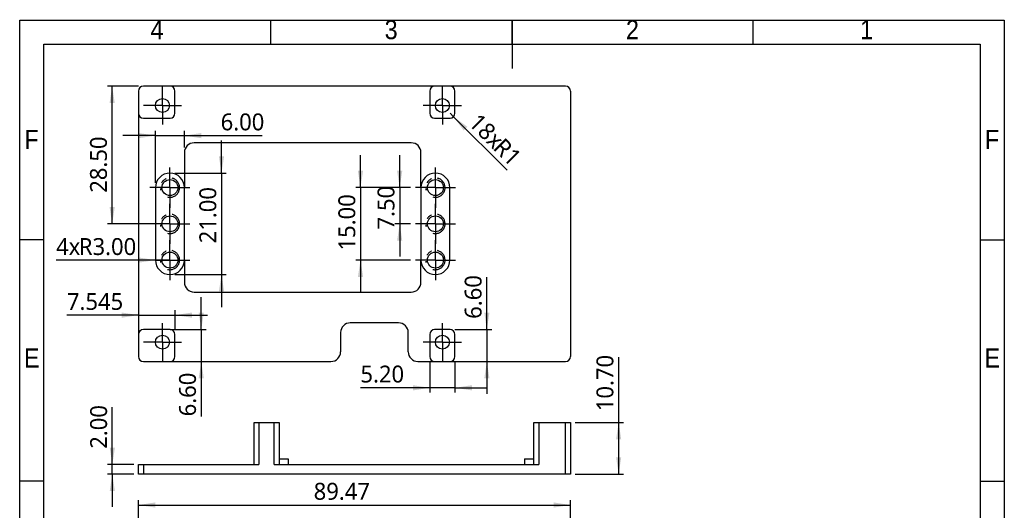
# Model space of a CAD drawing. Header units: millimetres. Extents: x 3 to 207, y 3 to 294.
# Tile 2 of 2: x 3 to 207, y 192 to 294. Entities that reach past the tile are written whole.
import ezdxf

# ---------------------------------------------------------------- set-up
doc = ezdxf.new("R2010")
doc.units = ezdxf.units.MM
doc.linetypes.add('CENTERX2', pattern=[20.32, 12.7, -2.54, 2.54, -2.54])
doc.linetypes.add('PHANTOM', pattern=[12.7, 6.35, -1.27, 1.27, -1.27, 1.27, -1.27])
for name, color, linetype in [('中心符号线', 7, 'CENTERX2'), ('几何体', 7, 'Continuous'), ('尺寸', 3, 'Continuous'), ('注释', 7, 'Continuous'), ('草图直线', 1, 'Continuous'), ('装饰螺纹线', 6, 'PHANTOM')]:
    doc.layers.add(name, color=color, linetype=linetype)
doc.styles.add('SLDTEXTSTYLE1', font='MSYH.TTC')
doc.styles.add('SLDTEXTSTYLE2', font='GOTHIC.TTF', dxfattribs={"width": 0.913})
doc.dimstyles.new('SLDDIMSTYLE1', dxfattribs={"dimtxt": 3.5, "dimasz": 3.5, "dimexe": 0, "dimexo": 0.0625, "dimgap": 0.875, "dimtad": 1, "dimrnd": 1e-09, "dimzin": 12, "dimdsep": 46, "dimtxsty": 'SLDTEXTSTYLE1', "dimsah": 1, "dimcen": 0.09, "dimadec": 0, "dimazin": 3, "dimtfac": 1, "dimtofl": 0, "dimtmove": 0, "dimatfit": 3, "dimfxl": 1, "dimfrac": 2, "dimtolj": 1, "dimtzin": 12, "dimarcsym": 0})
doc.dimstyles.new('SLDDIMSTYLE2', dxfattribs={"dimtxt": 3.5, "dimasz": 3.5, "dimexe": 0, "dimexo": 0.0625, "dimgap": 0.875, "dimtad": 1, "dimrnd": 1e-09, "dimzin": 4, "dimdsep": 46, "dimtxsty": 'SLDTEXTSTYLE1', "dimsah": 1, "dimcen": 0.09, "dimadec": 0, "dimazin": 1, "dimtfac": 1, "dimtofl": 0, "dimtmove": 0, "dimatfit": 3, "dimfxl": 1, "dimfrac": 2, "dimtolj": 1, "dimtzin": 12, "dimarcsym": 0})
doc.dimstyles.new('SLDDIMSTYLE4', dxfattribs={"dimtxt": 3.5, "dimasz": 3.5, "dimexe": 0, "dimexo": 0.0625, "dimgap": 0.875, "dimtad": 1, "dimrnd": 1e-09, "dimzin": 4, "dimdsep": 46, "dimtxsty": 'SLDTEXTSTYLE1', "dimsah": 1, "dimcen": 0.09, "dimadec": 0, "dimazin": 1, "dimtfac": 1, "dimtmove": 0, "dimatfit": 0, "dimfxl": 1, "dimfrac": 2, "dimtolj": 1, "dimtzin": 12, "dimarcsym": 0})
doc.dimstyles.new('SLDDIMSTYLE7', dxfattribs={"dimtxt": 3.5, "dimasz": 3.5, "dimexe": 0, "dimexo": 0.0625, "dimgap": 0.875, "dimtad": 1, "dimdec": 3, "dimrnd": 1e-09, "dimzin": 12, "dimdsep": 46, "dimtxsty": 'SLDTEXTSTYLE1', "dimsah": 1, "dimcen": 0.09, "dimadec": 0, "dimazin": 3, "dimtfac": 1, "dimtdec": 3, "dimtmove": 0, "dimatfit": 0, "dimfxl": 1, "dimfrac": 2, "dimtolj": 1, "dimtzin": 12, "dimarcsym": 0})
doc.dimstyles.new('SLDDIMSTYLE8', dxfattribs={"dimtxt": 3.5, "dimasz": 3.5, "dimexe": 0, "dimexo": 0.0625, "dimgap": 0.875, "dimtad": 1, "dimdec": 0, "dimrnd": 1e-09, "dimzin": 12, "dimdsep": 46, "dimtxsty": 'SLDTEXTSTYLE1', "dimsah": 1, "dimcen": 0, "dimadec": 0, "dimazin": 3, "dimtfac": 1, "dimtdec": 0, "dimtofl": 0, "dimtmove": 0, "dimatfit": 3, "dimfxl": 1, "dimfrac": 2, "dimtolj": 1, "dimtzin": 12, "dimarcsym": 0})
doc.dimstyles.new('SLDDIMSTYLE9', dxfattribs={"dimtxt": 3.5, "dimasz": 3.5, "dimexe": 0, "dimexo": 0.0625, "dimgap": 0.875, "dimtad": 1, "dimrnd": 1e-09, "dimzin": 4, "dimdsep": 46, "dimtxsty": 'SLDTEXTSTYLE1', "dimsah": 1, "dimcen": 0, "dimadec": 0, "dimazin": 1, "dimtfac": 1, "dimtofl": 0, "dimtmove": 0, "dimatfit": 3, "dimfxl": 1, "dimfrac": 2, "dimtolj": 1, "dimtzin": 12, "dimarcsym": 0})

# ---------------------------------------------------------------- blocks, each defined once
blk = doc.blocks.new('_D')
at = {"layer": '尺寸'}
for p, q in [((27.63, 183.59), (27.63, 194.59)), ((117.1, 183.59), (117.1, 194.59)), ((27.63, 193.59), (117.1, 193.59))]:
    blk.add_line(p, q, dxfattribs=at)
for points in [[(27.63, 193.59), (31.13, 193.05), (31.13, 194.13)], [(117.1, 193.59), (113.6, 194.13), (113.6, 193.05)]]:
    blk.add_solid(points, dxfattribs=at)
at = {"layer": '尺寸', "insert": (63.91, 198.18), "char_height": 3.5, "attachment_point": 1, "style": 'SLDTEXTSTYLE1'}
blk.add_mtext('89.47', dxfattribs=at)
blk = doc.blocks.new('_D_15')
at = {"layer": '尺寸'}
for p, q in [((127.1, 210.67), (127.1, 224.17)), ((118.1, 210.67), (128.1, 210.67)), ((127.1, 199.97), (127.1, 210.67)), ((118.1, 199.97), (128.1, 199.97))]:
    blk.add_line(p, q, dxfattribs=at)
for points in [[(127.1, 210.67), (126.56, 207.17), (127.63, 207.17)], [(127.1, 199.97), (127.63, 203.47), (126.56, 203.47)]]:
    blk.add_solid(points, dxfattribs=at)
at = {"layer": '尺寸', "insert": (122.5, 213.02), "char_height": 3.5, "attachment_point": 1, "rotation": 90, "style": 'SLDTEXTSTYLE1'}
blk.add_mtext('10.70', dxfattribs=at)
blk = doc.blocks.new('_D_16')
at = {"layer": '尺寸'}
for p, q in [((22.19, 201.97), (22.19, 213.86)), ((26.63, 201.97), (21.19, 201.97)), ((22.19, 199.97), (22.19, 201.97)), ((26.63, 199.97), (21.19, 199.97)), ((22.19, 199.97), (22.19, 193.24))]:
    blk.add_line(p, q, dxfattribs=at)
for points in [[(22.19, 201.97), (22.73, 205.47), (21.65, 205.47)], [(22.19, 199.97), (21.65, 196.47), (22.73, 196.47)]]:
    blk.add_solid(points, dxfattribs=at)
at = {"layer": '尺寸', "insert": (17.6, 205.24), "char_height": 3.5, "attachment_point": 1, "rotation": 90, "style": 'SLDTEXTSTYLE1'}
blk.add_mtext('2.00', dxfattribs=at)
blk = doc.blocks.new('_D_17')
at = {"layer": '尺寸'}
for p, q in [((27.63, 280.31), (21.16, 280.31)), ((22.16, 251.81), (22.16, 280.31)), ((30.13, 251.81), (21.16, 251.81))]:
    blk.add_line(p, q, dxfattribs=at)
for points in [[(22.16, 280.31), (21.62, 276.81), (22.7, 276.81)], [(22.16, 251.81), (22.7, 255.31), (21.62, 255.31)]]:
    blk.add_solid(points, dxfattribs=at)
at = {"layer": '尺寸', "insert": (17.57, 258.25), "char_height": 3.5, "attachment_point": 1, "rotation": 90, "style": 'SLDTEXTSTYLE1'}
blk.add_mtext('28.50', dxfattribs=at)
blk = doc.blocks.new('_D_18')
at = {"layer": '尺寸'}
for p, q in [((27.63, 232.91), (12.79, 232.91)), ((27.63, 232.91), (35.18, 232.91)), ((35.18, 229.91), (35.18, 233.91)), ((35.18, 232.91), (41.91, 232.91))]:
    blk.add_line(p, q, dxfattribs=at)
for points in [[(27.63, 232.91), (24.13, 233.45), (24.13, 232.37)], [(35.18, 232.91), (38.68, 232.37), (38.68, 233.45)]]:
    blk.add_solid(points, dxfattribs=at)
at = {"layer": '尺寸', "insert": (12.79, 237.5), "char_height": 3.5, "attachment_point": 1, "style": 'SLDTEXTSTYLE1'}
blk.add_mtext('7.545', dxfattribs=at)
blk = doc.blocks.new('_D_19')
at = {"layer": '尺寸'}
for p, q in [((40.62, 229.91), (40.62, 236.64)), ((34.18, 229.91), (41.62, 229.91)), ((40.62, 229.91), (40.62, 223.31)), ((40.62, 223.31), (40.62, 211.95))]:
    blk.add_line(p, q, dxfattribs=at)
for points in [[(40.62, 229.91), (41.15, 233.41), (40.08, 233.41)], [(40.62, 223.31), (40.08, 219.81), (41.15, 219.81)]]:
    blk.add_solid(points, dxfattribs=at)
at = {"layer": '尺寸', "insert": (36.02, 211.95), "char_height": 3.5, "attachment_point": 1, "rotation": 90, "style": 'SLDTEXTSTYLE1'}
blk.add_mtext('6.60', dxfattribs=at)
blk = doc.blocks.new('_D_20')
at = {"layer": '尺寸'}
for q in [(92.18, 274.71), (103.99, 262.9)]:
    blk.add_line((92.88, 274), q, dxfattribs=at)
blk.add_solid([(92.88, 274), (94.98, 271.15), (95.74, 271.91)], dxfattribs=at)
at = {"layer": '尺寸', "char_height": 3.5, "attachment_point": 1, "rotation": 315, "style": 'SLDTEXTSTYLE1'}
for s, insert in [('18x', (98.27, 274.98)), ('R1', (103.39, 269.85))]:
    blk.add_mtext(s, dxfattribs=dict(at, insert=insert))
blk = doc.blocks.new('_D_21')
at = {"layer": '尺寸'}
for p, q in [((87.98, 223.31), (87.98, 216.86)), ((93.18, 223.31), (93.18, 216.86)), ((87.98, 217.86), (73.6, 217.86)), ((93.18, 217.86), (87.98, 217.86)), ((93.18, 217.86), (99.91, 217.86))]:
    blk.add_line(p, q, dxfattribs=at)
for points in [[(87.98, 217.86), (84.48, 218.4), (84.48, 217.32)], [(93.18, 217.86), (96.68, 217.32), (96.68, 218.4)]]:
    blk.add_solid(points, dxfattribs=at)
at = {"layer": '尺寸', "insert": (73.6, 222.46), "char_height": 3.5, "attachment_point": 1, "style": 'SLDTEXTSTYLE1'}
blk.add_mtext('5.20', dxfattribs=at)
blk = doc.blocks.new('_D_22')
at = {"layer": '尺寸'}
for p, q in [((99.79, 229.91), (99.79, 240.77)), ((93.18, 229.91), (100.79, 229.91)), ((99.79, 229.91), (99.79, 223.31)), ((99.79, 223.31), (99.79, 216.58))]:
    blk.add_line(p, q, dxfattribs=at)
for points in [[(99.79, 229.91), (100.33, 233.41), (99.26, 233.41)], [(99.79, 223.31), (99.26, 219.81), (100.33, 219.81)]]:
    blk.add_solid(points, dxfattribs=at)
at = {"layer": '尺寸', "insert": (95.2, 232.15), "char_height": 3.5, "attachment_point": 1, "rotation": 90, "style": 'SLDTEXTSTYLE1'}
blk.add_mtext('6.60', dxfattribs=at)
blk = doc.blocks.new('_D_23')
at = {"layer": '尺寸'}
for p, q in [((31.13, 270.08), (24.4, 270.08)), ((31.13, 260.31), (31.13, 271.08)), ((31.13, 270.08), (37.13, 270.08)), ((37.13, 267.59), (37.13, 271.08)), ((37.13, 270.08), (53.26, 270.08))]:
    blk.add_line(p, q, dxfattribs=at)
for points in [[(31.13, 270.08), (27.63, 270.62), (27.63, 269.54)], [(37.13, 270.08), (40.63, 269.54), (40.63, 270.62)]]:
    blk.add_solid(points, dxfattribs=at)
at = {"layer": '尺寸', "insert": (44.64, 274.67), "char_height": 3.5, "attachment_point": 1, "style": 'SLDTEXTSTYLE1'}
blk.add_mtext('6.00', dxfattribs=at)
blk = doc.blocks.new('_D_24')
at = {"layer": '尺寸'}
for p, q in [((44.81, 262.31), (44.81, 269.04)), ((35.13, 262.31), (45.81, 262.31)), ((44.81, 262.31), (44.81, 241.31)), ((35.13, 241.31), (45.81, 241.31)), ((44.81, 241.31), (44.81, 234.58))]:
    blk.add_line(p, q, dxfattribs=at)
for points in [[(44.81, 262.31), (45.35, 265.81), (44.27, 265.81)], [(44.81, 241.31), (44.27, 237.81), (45.35, 237.81)]]:
    blk.add_solid(points, dxfattribs=at)
at = {"layer": '尺寸', "insert": (40.22, 247.78), "char_height": 3.5, "attachment_point": 1, "rotation": 90, "style": 'SLDTEXTSTYLE1'}
blk.add_mtext('21.00', dxfattribs=at)
blk = doc.blocks.new('_D_25')
at = {"layer": '尺寸'}
for q in [(10.54, 244.31), (34.13, 244.31)]:
    blk.add_line((31.13, 244.31), q, dxfattribs=at)
blk.add_solid([(31.13, 244.31), (27.63, 244.85), (27.63, 243.77)], dxfattribs=at)
at = {"layer": '尺寸', "char_height": 3.5, "attachment_point": 1, "style": 'SLDTEXTSTYLE1'}
for s, insert in [('R3.00', (15.26, 248.86)), ('4x', (10.54, 248.86))]:
    blk.add_mtext(s, dxfattribs=dict(at, insert=insert))
blk = doc.blocks.new('_D_26')
at = {"layer": '尺寸'}
for p, q in [((73.61, 259.31), (73.61, 266.04)), ((83.98, 259.31), (72.61, 259.31)), ((73.61, 259.31), (73.61, 244.31)), ((83.98, 244.31), (72.61, 244.31)), ((73.61, 244.31), (73.61, 237.58))]:
    blk.add_line(p, q, dxfattribs=at)
for points in [[(73.61, 259.31), (74.15, 262.81), (73.07, 262.81)], [(73.61, 244.31), (73.07, 240.81), (74.15, 240.81)]]:
    blk.add_solid(points, dxfattribs=at)
at = {"layer": '尺寸', "insert": (69.02, 246.29), "char_height": 3.5, "attachment_point": 1, "rotation": 90, "style": 'SLDTEXTSTYLE1'}
blk.add_mtext('15.00', dxfattribs=at)
blk = doc.blocks.new('_D_27')
at = {"layer": '尺寸'}
for p, q in [((81.73, 259.31), (81.73, 266.04)), ((83.98, 259.31), (80.73, 259.31)), ((81.73, 259.31), (81.73, 251.81)), ((83.98, 251.81), (80.73, 251.81)), ((81.73, 251.81), (81.73, 245.08))]:
    blk.add_line(p, q, dxfattribs=at)
for points in [[(81.73, 259.31), (82.27, 262.81), (81.19, 262.81)], [(81.73, 251.81), (81.19, 248.31), (82.27, 248.31)]]:
    blk.add_solid(points, dxfattribs=at)
at = {"layer": '尺寸', "insert": (77.14, 250.64), "char_height": 3.5, "attachment_point": 1, "rotation": 90, "style": 'SLDTEXTSTYLE1'}
blk.add_mtext('7.50', dxfattribs=at)
blk = doc.blocks.new('SW_CENTERMARKSYMBOL_10')
at = {"layer": '中心符号线', "color": 0}
for p, q in [((0, 2.5), (0, 4.15)), ((0, 0), (0, 2.5)), ((-2.5, 0), (-4.15, 0)), ((0, 0), (-2.5, 0)), ((0, 0), (0, -2.5)), ((0, 0), (2.5, 0)), ((2.5, 0), (4.15, 0)), ((0, -2.5), (0, -4.15))]:
    blk.add_line(p, q, dxfattribs=at)
blk = doc.blocks.new('SW_CENTERMARKSYMBOL_11')
at = {"layer": '中心符号线', "color": 0}
for p, q in [((0, 2.5), (0, 4.15)), ((0, 0), (0, 2.5)), ((-2.5, 0), (-4.15, 0)), ((0, 0), (-2.5, 0)), ((0, 0), (0, -2.5)), ((0, 0), (2.5, 0)), ((2.5, 0), (4.15, 0)), ((0, -2.5), (0, -4.15))]:
    blk.add_line(p, q, dxfattribs=at)
blk = doc.blocks.new('SW_CENTERMARKSYMBOL_12')
at = {"layer": '中心符号线', "color": 0}
for p, q in [((0, 2.5), (0, 4.15)), ((0, 0), (0, 2.5)), ((-2.5, 0), (-4.15, 0)), ((0, 0), (-2.5, 0)), ((0, 0), (0, -2.5)), ((0, 0), (2.5, 0)), ((2.5, 0), (4.15, 0)), ((0, -2.5), (0, -4.15))]:
    blk.add_line(p, q, dxfattribs=at)
blk = doc.blocks.new('SW_CENTERMARKSYMBOL_13')
at = {"layer": '中心符号线', "color": 0}
for p, q in [((0, 2.5), (0, 4.15)), ((0, 0), (0, 2.5)), ((-2.5, 0), (-4.15, 0)), ((0, 0), (-2.5, 0)), ((0, 0), (0, -2.5)), ((0, 0), (2.5, 0)), ((2.5, 0), (4.15, 0)), ((0, -2.5), (0, -4.15))]:
    blk.add_line(p, q, dxfattribs=at)
blk = doc.blocks.new('SW_CENTERMARKSYMBOL_14')
at = {"layer": '中心符号线', "color": 0}
for p, q in [((0, 2.5), (0, 4.15)), ((0, 0), (0, 2.5)), ((-2.5, 0), (-4.15, 0)), ((0, 0), (-2.5, 0)), ((0, 0), (0, -2.5)), ((0, 0), (2.5, 0)), ((2.5, 0), (4.15, 0)), ((0, -2.5), (0, -4.15))]:
    blk.add_line(p, q, dxfattribs=at)
blk = doc.blocks.new('SW_CENTERMARKSYMBOL_15')
at = {"layer": '中心符号线', "color": 0}
for p, q in [((0, 2.5), (0, 4.15)), ((0, 0), (0, 2.5)), ((-2.5, 0), (-4.15, 0)), ((0, 0), (-2.5, 0)), ((0, 0), (0, -2.5)), ((0, 0), (2.5, 0)), ((2.5, 0), (4.15, 0)), ((0, -2.5), (0, -4.15))]:
    blk.add_line(p, q, dxfattribs=at)
blk = doc.blocks.new('SW_CENTERMARKSYMBOL_16')
at = {"layer": '中心符号线', "color": 0}
for p, q in [((0, 2.5), (0, 3.95)), ((0, 0), (0, 2.5)), ((-2.5, 0), (-3.95, 0)), ((0, 0), (-2.5, 0)), ((0, 0), (0, -2.5)), ((0, 0), (2.5, 0)), ((2.5, 0), (3.95, 0)), ((0, -2.5), (0, -3.95))]:
    blk.add_line(p, q, dxfattribs=at)
blk = doc.blocks.new('SW_CENTERMARKSYMBOL_17')
at = {"layer": '中心符号线', "color": 0}
for p, q in [((0, 2.5), (0, 3.95)), ((0, 0), (0, 2.5)), ((-2.5, 0), (-3.95, 0)), ((0, 0), (-2.5, 0)), ((0, 0), (0, -2.5)), ((0, 0), (2.5, 0)), ((2.5, 0), (3.95, 0)), ((0, -2.5), (0, -3.95))]:
    blk.add_line(p, q, dxfattribs=at)
blk = doc.blocks.new('SW_CENTERMARKSYMBOL_18')
at = {"layer": '中心符号线', "color": 0}
for p, q in [((0, 2.5), (0, 3.95)), ((0, 0), (0, 2.5)), ((-2.5, 0), (-3.95, 0)), ((0, 0), (-2.5, 0)), ((0, 0), (0, -2.5)), ((0, 0), (2.5, 0)), ((2.5, 0), (3.95, 0)), ((0, -2.5), (0, -3.95))]:
    blk.add_line(p, q, dxfattribs=at)
blk = doc.blocks.new('SW_CENTERMARKSYMBOL_19')
at = {"layer": '中心符号线', "color": 0}
for p, q in [((0, 2.5), (0, 3.95)), ((0, 0), (0, 2.5)), ((-2.5, 0), (-3.95, 0)), ((0, 0), (-2.5, 0)), ((0, 0), (0, -2.5)), ((0, 0), (2.5, 0)), ((2.5, 0), (3.95, 0)), ((0, -2.5), (0, -3.95))]:
    blk.add_line(p, q, dxfattribs=at)

msp = doc.modelspace()

# ---------------------------------------------------------------- linework, layer by layer
at = {"layer": '几何体'}
for p, q in [((34.1759, 280.3112), (28.6309, 280.3112)), ((88.9758, 280.3112), (34.1759, 280.3112)), ((92.1758, 280.3112), (88.9758, 280.3112)), ((116.0959, 280.3112), (92.1758, 280.3112)), ((27.6309, 279.3112), (27.6309, 274.7112)), ((35.1759, 274.7112), (35.1759, 279.3112)), ((87.9758, 279.3112), (87.9758, 274.7112)), ((93.1758, 274.7112), (93.1758, 279.3112)), ((117.0959, 279.3112), (117.0959, 224.3112)), ((27.6309, 274.7112), (27.6309, 228.9111)), ((28.6309, 273.7112), (34.1759, 273.7112)), ((88.9758, 273.7112), (92.1758, 273.7112)), ((84.1309, 268.5914), (39.1309, 268.5914)), ((37.1309, 266.5914), (37.1309, 259.3112)), ((86.1309, 259.3112), (86.1309, 266.5914)), ((31.1309, 259.3112), (31.1309, 244.3112)), ((37.1309, 244.3112), (37.1309, 259.3112)), ((86.1309, 259.3112), (86.1309, 244.3112)), ((92.1309, 244.3112), (92.1309, 259.3112)), ((37.1309, 244.3112), (37.1309, 239.6914)), ((86.1309, 239.6914), (86.1309, 244.3112)), ((39.1309, 237.6914), (84.1309, 237.6914)), ((81.4957, 231.3114), (71.4957, 231.3114)), ((27.6309, 228.9111), (27.6309, 224.3112)), ((29.5991, 229.9111), (28.6309, 229.9111)), ((33.1759, 229.9113), (29.6309, 229.9113)), ((34.1759, 229.9111), (33.2078, 229.9111)), ((35.1759, 224.3112), (35.1759, 228.9111)), ((69.4957, 229.3114), (69.4957, 225.3112)), ((83.4957, 225.3112), (83.4957, 229.3114)), ((87.9758, 228.9111), (87.9758, 224.3112)), ((89.9439, 229.9111), (88.9758, 229.9111)), ((91.1758, 229.9113), (89.9758, 229.9113)), ((92.1758, 229.9111), (91.2077, 229.9111)), ((93.1758, 224.3112), (93.1758, 228.9111)), ((28.6309, 223.3112), (34.1759, 223.3112)), ((34.1759, 223.3112), (67.4957, 223.3112)), ((85.4957, 223.3112), (88.9758, 223.3112)), ((88.9758, 223.3112), (92.1758, 223.3112)), ((92.1758, 223.3112), (116.0959, 223.3112)), ((51.551, 201.9723), (51.551, 210.6723)), ((51.551, 210.6723), (52.551, 210.6723)), ((52.551, 210.6723), (52.551, 201.9723)), ((52.551, 210.6723), (55.751, 210.6723)), ((55.751, 201.9723), (55.751, 210.6723)), ((55.751, 210.6723), (56.751, 210.6723)), ((56.751, 210.6723), (56.751, 201.9723)), ((109.5509, 201.9723), (109.5509, 210.6723)), ((109.5509, 210.6723), (110.5509, 210.6723)), ((110.5509, 210.6723), (110.5509, 201.9723)), ((110.5509, 210.6723), (116.0959, 210.6723)), ((116.0959, 199.9723), (116.0959, 210.6723)), ((116.0959, 210.6723), (117.0959, 210.6723)), ((117.0959, 210.6723), (117.0959, 199.9723)), ((27.6309, 199.9723), (27.6309, 201.9723)), ((27.6309, 201.9723), (28.6309, 201.9723)), ((28.6309, 201.9723), (28.6309, 199.9723)), ((28.6309, 201.9723), (52.551, 201.9723)), ((55.751, 201.9723), (110.5509, 201.9723)), ((56.751, 203.1723), (58.5959, 203.1723)), ((58.5959, 203.1723), (58.5959, 201.9723)), ((107.5959, 203.1723), (109.5509, 203.1723)), ((107.5959, 203.1723), (107.5959, 201.9723)), ((28.6309, 199.9723), (27.6309, 199.9723)), ((116.0959, 199.9723), (28.6309, 199.9723)), ((117.0959, 199.9723), (116.0959, 199.9723))]:
    msp.add_line(p, q, dxfattribs=at)
for centre, radius in [((32.5759, 276.3112), 1.45), ((90.5758, 276.3112), 1.45), ((34.1309, 259.3112), 1.65), ((89.1309, 259.3112), 1.65), ((34.1309, 251.8112), 1.65), ((89.1309, 251.8112), 1.65), ((34.1309, 244.3112), 1.65), ((89.1309, 244.3112), 1.65), ((32.5759, 227.3111), 1.45), ((90.5758, 227.3111), 1.45)]:
    msp.add_circle(centre, radius, dxfattribs=at)
for centre, radius, start, end in [((28.6309, 279.3112), 1, 90, 180), ((34.1759, 279.3112), 1, 0, 90), ((88.9758, 279.3112), 1, 90, 180), ((92.1758, 279.3112), 1, 0, 90), ((116.0959, 279.3112), 1, 0, 90), ((28.6309, 274.7112), 1, 180, 270), ((34.1759, 274.7112), 1, 270, 0), ((88.9758, 274.7112), 1, 180, 270), ((92.1758, 274.7112), 1, 270, 0), ((39.1309, 266.5914), 2, 90, 180), ((84.1309, 266.5914), 2, 0, 90), ((34.1309, 259.3112), 3, 0, 180), ((89.1309, 259.3112), 3, 0, 180), ((34.1309, 244.3112), 3, 180, 0), ((89.1309, 244.3112), 3, 180, 0), ((39.1309, 239.6914), 2, 180, 270), ((84.1309, 239.6914), 2, 270, 0), ((71.4957, 229.3114), 2, 90, 180), ((81.4957, 229.3114), 2, 0, 90), ((28.6309, 228.9111), 1, 90, 180), ((29.6309, 227.9113), 2, 90, 90.913154), ((33.1759, 227.9113), 2, 89.086846, 90), ((34.1759, 228.9111), 1, 0, 90), ((88.9758, 228.9111), 1, 90, 180), ((89.9758, 227.9113), 2, 90, 90.913154), ((91.1758, 227.9113), 2, 89.086846, 90), ((92.1758, 228.9111), 1, 0, 90), ((67.4957, 225.3112), 2, 270, 0), ((85.4957, 225.3112), 2, 180, 270), ((28.6309, 224.3112), 1, 180, 270), ((34.1759, 224.3112), 1, 270, 0), ((88.9758, 224.3112), 1, 180, 270), ((92.1758, 224.3112), 1, 270, 0), ((116.0959, 224.3112), 1, 270, 0)]:
    msp.add_arc(centre, radius, start, end, dxfattribs=at)
at = {"layer": '草图直线'}
for p, q in [((3, 3), (3, 294)), ((3, 294), (207, 294)), ((55, 289), (55, 294)), ((105, 294.001), (105, 283.999)), ((105, 289), (105, 294)), ((155, 289), (155, 294)), ((207, 294), (207, 3)), ((8, 8), (8, 289)), ((8, 289), (202, 289)), ((202, 289), (202, 8)), ((8, 248.5), (3, 248.5)), ((202, 248.5), (207, 248.5)), ((8, 198.5), (3, 198.5)), ((202, 198.5), (207, 198.5))]:
    msp.add_line(p, q, dxfattribs=at)
at = {"layer": '装饰螺纹线'}
for centre in [(34.1309, 259.3112), (89.1309, 259.3112), (34.1309, 251.8112), (89.1309, 251.8112), (34.1309, 244.3112), (89.1309, 244.3112)]:
    msp.add_arc(centre, 2, 255, 195, dxfattribs=at)

# ---------------------------------------------------------------- block references
at = {"layer": '中心符号线'}
for name, p in [('SW_CENTERMARKSYMBOL_18', (32.5759, 276.3112)), ('SW_CENTERMARKSYMBOL_19', (90.5758, 276.3112)), ('SW_CENTERMARKSYMBOL_12', (34.1309, 259.3112)), ('SW_CENTERMARKSYMBOL_15', (89.1309, 259.3112)), ('SW_CENTERMARKSYMBOL_11', (34.1309, 251.8112)), ('SW_CENTERMARKSYMBOL_14', (89.1309, 251.8112)), ('SW_CENTERMARKSYMBOL_10', (34.1309, 244.3112)), ('SW_CENTERMARKSYMBOL_13', (89.1309, 244.3112)), ('SW_CENTERMARKSYMBOL_17', (32.5759, 227.3111)), ('SW_CENTERMARKSYMBOL_16', (90.5758, 227.3111))]:
    msp.add_blockref(name, p, dxfattribs=at)

# ---------------------------------------------------------------- texts
at = {"layer": '注释', "char_height": 3.9687, "attachment_point": 2, "style": 'SLDTEXTSTYLE2'}
for s, insert in [('4', (31.46, 294.0136)), ('3', (79.96, 294.0136)), ('2', (129.96, 294.0136)), ('1', (178.46, 294.0136)), ('F', (5.4577, 271.2636)), ('F', (204.4577, 271.2636)), ('E', (5.5078, 226.0136)), ('E', (204.5078, 226.0136))]:
    msp.add_mtext(s, dxfattribs=dict(at, insert=insert))

# ---------------------------------------------------------------- dimensions: what is measured, and where the dimension line sits
at = {"layer": '尺寸'}
for base, p1, p2, dimstyle, picture, middle in [((22.1615, 280.3112), (31.1309, 251.8112), (28.6309, 280.3112), 'SLDDIMSTYLE2', '_D_17', (22.1615, 263.8257)), ((44.8124, 241.3112), (34.1309, 262.3112), (34.1309, 241.3112), 'SLDDIMSTYLE4', '_D_24', (44.8124, 253.3544)), ((73.6084, 244.3112), (84.9809, 259.3112), (84.9809, 244.3112), 'SLDDIMSTYLE4', '_D_26', (73.6084, 251.8617)), ((81.7326, 251.8112), (84.9809, 259.3112), (84.9809, 251.8112), 'SLDDIMSTYLE4', '_D_27', (81.7326, 254.9515)), ((99.7945, 223.3112), (92.1758, 229.9111), (85.4957, 223.3112), 'SLDDIMSTYLE4', '_D_22', (99.7945, 236.4584)), ((40.616, 223.3112), (33.1759, 229.9113), (28.6309, 223.3112), 'SLDDIMSTYLE4', '_D_19', (40.616, 216.2611)), ((127.0959, 210.6723), (117.0959, 199.9723), (117.0959, 210.6723), 'SLDDIMSTYLE2', '_D_15', (127.0959, 218.5954)), ((22.1899, 201.9723), (27.6309, 199.9723), (27.6309, 201.9723), 'SLDDIMSTYLE4', '_D_16', (22.1899, 209.551))]:
    dim = msp.add_linear_dim(base=base, p1=p1, p2=p2, angle=90, dimstyle=dimstyle, dxfattribs=at)
    dim.commit()
    dim.dimension.update_dxf_attribs({"geometry": picture, "text_midpoint": middle, "dimtype": 160})
for base, p1, p2, dimstyle, picture, middle in [((37.1309, 270.0778), (31.1309, 259.3112), (37.1309, 266.5914), 'SLDDIMSTYLE4', '_D_23', (48.9516, 270.0778)), ((35.1759, 232.9075), (27.6309, 224.3112), (35.1759, 228.9111), 'SLDDIMSTYLE7', '_D_18', (18.3706, 232.9075)), ((87.9758, 217.8634), (93.1758, 224.3112), (87.9758, 224.3112), 'SLDDIMSTYLE4', '_D_21', (77.9102, 217.8634)), ((117.0959237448, 193.5891525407), (27.6309237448, 182.5891525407), (117.0959237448, 182.5891525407), 'SLDDIMSTYLE1', '_D', (69.4872575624, 193.5891525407))]:
    dim = msp.add_linear_dim(base=base, p1=p1, p2=p2, dimstyle=dimstyle, dxfattribs=at)
    dim.commit()
    dim.dimension.update_dxf_attribs({"geometry": picture, "text_midpoint": middle, "dimtype": 160})
for center, mpoint, text, dimstyle, picture, middle in [((92.1758, 274.7112), (92.8829, 274.0041), '18x<>', 'SLDDIMSTYLE8', '_D_20', (99.7945, 267.0926)), ((34.1309, 244.3112), (31.1309, 244.3112), '4x<>', 'SLDDIMSTYLE9', '_D_25', (18.3706, 244.3112))]:
    dim = msp.add_radius_dim(center=center, mpoint=mpoint, text=text, dimstyle=dimstyle, dxfattribs=at)
    dim.commit()
    dim.dimension.update_dxf_attribs({"geometry": picture, "text_midpoint": middle, "dimtype": 164})

doc.saveas('drawing.dxf')
